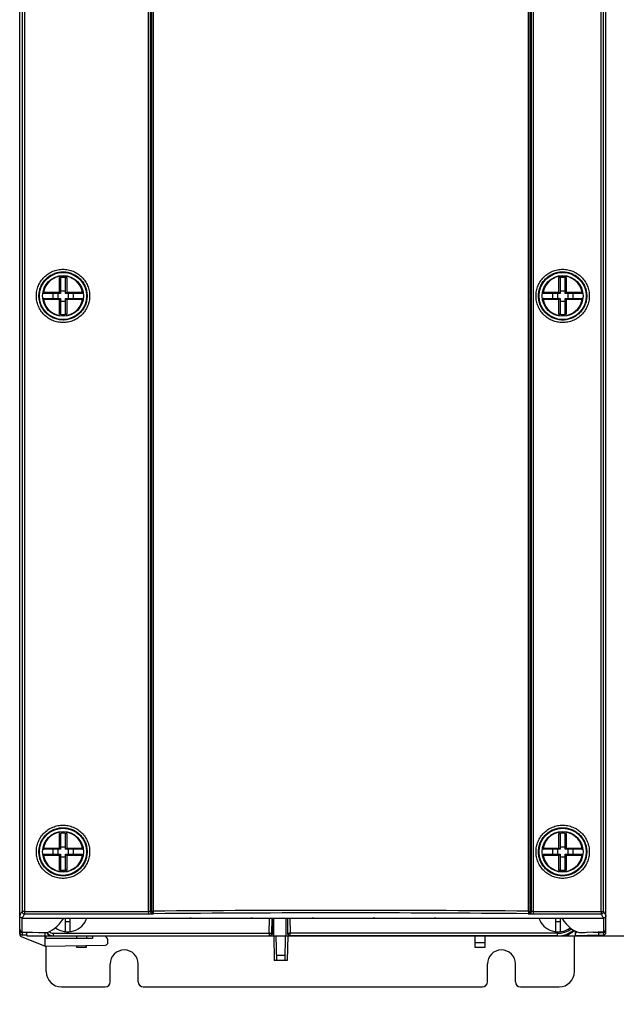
# Model space of a CAD drawing. Header units: millimetres. Extents: x 0 to 841, y 0 to 594.
# Tile 7 of 61: x 100 to 158, y 237 to 334. Entities that reach past the tile are written whole.
import ezdxf

# ---------------------------------------------------------------- set-up
doc = ezdxf.new("R2010")
doc.units = ezdxf.units.MM
doc.header["$LTSCALE"] = 46.255
doc.layers.get('0').update_dxf_attribs({"linetype": 'CONTINUOUS'})
doc.layers.add('DRAFTS', color=7, linetype='CONTINUOUS')
doc.layers.add('ROUNDS', color=7, linetype='CONTINUOUS')
doc.styles.get("Standard").update_dxf_attribs({"font": 'txt', "width": 0.8})
doc.dimstyles.new('DIMSTYLE_1', dxfattribs={"dimtxt": 3.5, "dimasz": 3.5, "dimexe": 0.18, "dimexo": 0.0625, "dimgap": 0.09, "dimtad": 1, "dimdec": 1, "dimlfac": 2, "dimdsep": 46, "dimtxsty": 'STANDARD', "dimblk": '_FILLED', "dimblk1": '_FILLED', "dimblk2": '_FILLED', "dimcen": 0.09, "dimclrt": 5, "dimadec": 0, "dimazin": 0, "dimtp": 0.01, "dimtm": 0.01, "dimtfac": 1, "dimtdec": 1, "dimtofl": 0, "dimtmove": 0, "dimatfit": 3, "dimldrblk": '_FILLED', "dimfxl": 1, "dimtolj": 1, "dimarcsym": 0})

# ---------------------------------------------------------------- blocks, each defined once
blk = doc.blocks.new('_FILLED')
at = {"color": 0, "linetype": 'BYBLOCK'}
blk.add_solid([(0, 0), (-1, 0.143), (-1, -0.143)], dxfattribs=at)
blk = doc.blocks.new('*D0')
at = {"color": 2, "linetype": 'CONTINUOUS'}
for p, q in [((152.924, 244.068), (196.492, 244.068)), ((195.492, 244.068), (195.492, 219.071)), ((195.492, 194.074), (195.492, 219.071)), ((156.767, 194.074), (196.492, 194.074))]:
    blk.add_line(p, q, dxfattribs=at)
at = {"color": 2, "linetype": 'CONTINUOUS', "xscale": 3.5, "yscale": 3.5, "zscale": 3.5}
for p, rotation in [((195.492, 244.068), 90), ((195.492, 194.074), 270)]:
    blk.add_blockref('_FILLED', p, dxfattribs=dict(at, rotation=rotation))
at = {"color": 5, "linetype": 'CONTINUOUS', "insert": (191.117, 219.071), "char_height": 3.5, "width": 19.6, "attachment_point": 2, "rotation": 90, "line_spacing_factor": 0.9}
blk.add_mtext('MIN 100', dxfattribs=at)

msp = doc.modelspace()

# ---------------------------------------------------------------- linework, layer by layer
at = {"color": 9, "linetype": 'CONTINUOUS'}
for p, q in [((103.4073, 307.1773), (103.4073, 308.621)), ((104.1253, 308.621), (104.1253, 307.1773)), ((152.4073, 307.1773), (152.4073, 308.621)), ((153.1253, 308.621), (153.1253, 307.1773)), ((101.8509, 307.1773), (101.8005, 307.1868)), ((101.8509, 307.1773), (103.4073, 307.1773)), ((104.1253, 307.1773), (105.6817, 307.1773)), ((105.6817, 307.1773), (105.7321, 307.1868)), ((150.8509, 307.1773), (150.8005, 307.1868)), ((150.8509, 307.1773), (152.4073, 307.1773)), ((153.1253, 307.1773), (154.6817, 307.1773)), ((154.6817, 307.1773), (154.7321, 307.1868)), ((101.8509, 306.4594), (101.8005, 306.45)), ((103.4073, 306.4594), (101.8509, 306.4594)), ((103.4073, 305.0157), (103.4073, 306.4594)), ((104.1253, 306.4594), (104.1253, 305.0157)), ((105.6817, 306.4594), (104.1253, 306.4594)), ((105.6817, 306.4594), (105.7321, 306.45)), ((150.8509, 306.4594), (150.8005, 306.45)), ((152.4073, 306.4594), (150.8509, 306.4594)), ((152.4073, 305.0157), (152.4073, 306.4594)), ((154.6817, 306.4594), (153.1253, 306.4594)), ((153.1253, 306.4594), (153.1253, 305.0157)), ((154.6817, 306.4594), (154.7321, 306.45)), ((103.4073, 252.6773), (103.4073, 254.121)), ((104.1253, 254.121), (104.1253, 252.6773)), ((152.4073, 252.6773), (152.4073, 254.121)), ((153.1253, 254.121), (153.1253, 252.6773)), ((101.8509, 252.6773), (101.8005, 252.6868)), ((101.8509, 252.6773), (103.4073, 252.6773)), ((104.1253, 252.6773), (105.6817, 252.6773)), ((105.6817, 252.6773), (105.7321, 252.6868)), ((150.8509, 252.6773), (150.8005, 252.6868)), ((150.8509, 252.6773), (152.4073, 252.6773)), ((153.1253, 252.6773), (154.6817, 252.6773)), ((154.6817, 252.6773), (154.7321, 252.6868)), ((101.8509, 251.9594), (101.8005, 251.95)), ((103.4073, 251.9594), (101.8509, 251.9594)), ((103.4073, 250.5157), (103.4073, 251.9594)), ((105.6817, 251.9594), (104.1253, 251.9594)), ((104.1253, 251.9594), (104.1253, 250.5157)), ((105.6817, 251.9594), (105.7321, 251.95)), ((150.8509, 251.9594), (150.8005, 251.95)), ((152.4073, 251.9594), (150.8509, 251.9594)), ((152.4073, 250.5157), (152.4073, 251.9594)), ((154.6817, 251.9594), (153.1253, 251.9594)), ((153.1253, 251.9594), (153.1253, 250.5157)), ((154.6817, 251.9594), (154.7321, 251.95)), ((116.1981, 245.8239), (116.1981, 245.8184)), ((116.3345, 245.8184), (116.3345, 245.8239)), ((122.1981, 245.8239), (122.1981, 245.8184)), ((122.3345, 245.8184), (122.3345, 245.8239)), ((123.9902, 244.3226), (124.0164, 245.8239)), ((126.0162, 245.8239), (126.0424, 244.3226)), ((128.1981, 245.8239), (128.1981, 245.8184)), ((128.3345, 245.8184), (128.3345, 245.8239)), ((134.1981, 245.8239), (134.1981, 245.8184)), ((134.3345, 245.8184), (134.3345, 245.8239)), ((140.1981, 245.8239), (140.1981, 245.8184)), ((140.3345, 245.8184), (140.3345, 245.8239)), ((102.7948, 244.3226), (123.9902, 244.3226)), ((102.7948, 244.3226), (102.7948, 244.077)), ((123.9902, 244.3226), (123.9902, 244.077)), ((152.2681, 244.3226), (126.0424, 244.3226)), ((126.0424, 244.077), (126.0424, 244.3226)), ((152.2681, 244.077), (152.2681, 244.3226)), ((102.7948, 244.077), (123.9902, 244.077)), ((102.7948, 244.077), (102.795, 244.0684)), ((123.9901, 244.0684), (123.9902, 244.077)), ((152.2681, 244.077), (126.0424, 244.077)), ((126.0424, 244.077), (126.0425, 244.0684)), ((145.1275, 243.4053), (144.1854, 243.4053)), ((152.2679, 244.0684), (152.2681, 244.077)), ((125.5201, 242.1596), (124.7125, 242.1596))]:
    msp.add_line(p, q, dxfattribs=at)
at = {"color": 7, "linetype": 'CONTINUOUS'}
for p, q in [((103.5163, 308.5469), (103.5163, 307.0684)), ((104.0163, 307.0684), (104.0163, 308.5469)), ((152.5163, 308.5469), (152.5163, 307.0684)), ((153.0163, 307.0684), (153.0163, 308.5469)), ((103.5163, 307.0684), (101.8988, 307.0684)), ((102.7663, 307.0684), (102.7663, 306.5684)), ((103.2663, 307.0684), (103.2663, 306.5684)), ((103.5163, 307.0684), (103.4073, 307.1773)), ((103.5163, 307.3184), (104.0163, 307.3184)), ((104.0163, 307.0684), (104.1253, 307.1773)), ((105.6338, 307.0684), (104.0163, 307.0684)), ((104.2663, 307.0684), (104.2663, 306.5684)), ((104.7663, 307.0684), (104.7663, 306.5684)), ((152.5163, 307.0684), (150.8988, 307.0684)), ((151.7663, 307.0684), (151.7663, 306.5684)), ((152.2663, 307.0684), (152.2663, 306.5684)), ((152.5163, 307.0684), (152.4073, 307.1773)), ((152.5163, 307.3184), (153.0163, 307.3184)), ((153.0163, 307.0684), (153.1253, 307.1773)), ((154.6338, 307.0684), (153.0163, 307.0684)), ((153.2663, 307.0684), (153.2663, 306.5684)), ((153.7663, 307.0684), (153.7663, 306.5684)), ((101.8988, 306.5684), (103.5163, 306.5684)), ((103.5163, 306.5684), (103.4073, 306.4594)), ((103.5163, 306.5684), (103.5163, 305.0899)), ((103.5163, 306.3184), (104.0163, 306.3184)), ((104.0163, 305.0899), (104.0163, 306.5684)), ((104.0163, 306.5684), (105.6338, 306.5684)), ((104.0163, 306.5684), (104.1253, 306.4594)), ((150.8988, 306.5684), (152.5163, 306.5684)), ((152.5163, 306.5684), (152.4073, 306.4594)), ((152.5163, 306.5684), (152.5163, 305.0899)), ((152.5163, 306.3184), (153.0163, 306.3184)), ((153.0163, 306.5684), (154.6338, 306.5684)), ((153.0163, 305.0899), (153.0163, 306.5684)), ((153.0163, 306.5684), (153.1253, 306.4594)), ((103.5163, 254.0469), (103.5163, 252.5684)), ((104.0163, 252.5684), (104.0163, 254.0469)), ((152.5163, 254.0469), (152.5163, 252.5684)), ((153.0163, 252.5684), (153.0163, 254.0469)), ((103.5163, 252.5684), (101.8988, 252.5684)), ((101.8988, 252.0684), (103.5163, 252.0684)), ((102.7663, 252.5684), (102.7663, 252.0684)), ((103.2663, 252.5684), (103.2663, 252.0684)), ((103.5163, 252.5684), (103.4073, 252.6773)), ((103.5163, 252.0684), (103.4073, 251.9594)), ((103.5163, 252.8184), (104.0163, 252.8184)), ((103.5163, 252.0684), (103.5163, 250.5899)), ((104.0163, 252.5684), (104.1253, 252.6773)), ((105.6338, 252.5684), (104.0163, 252.5684)), ((104.0163, 252.0684), (105.6338, 252.0684)), ((104.0163, 250.5899), (104.0163, 252.0684)), ((104.0163, 252.0684), (104.1253, 251.9594)), ((104.2663, 252.5684), (104.2663, 252.0684)), ((104.7663, 252.5684), (104.7663, 252.0684)), ((152.5163, 252.5684), (150.8988, 252.5684)), ((150.8988, 252.0684), (152.5163, 252.0684)), ((151.7663, 252.5684), (151.7663, 252.0684)), ((152.2663, 252.5684), (152.2663, 252.0684)), ((152.5163, 252.5684), (152.4073, 252.6773)), ((152.5163, 252.0684), (152.4073, 251.9594)), ((152.5163, 252.8184), (153.0163, 252.8184)), ((152.5163, 252.0684), (152.5163, 250.5899)), ((153.0163, 252.5684), (153.1253, 252.6773)), ((154.6338, 252.5684), (153.0163, 252.5684)), ((153.0163, 252.0684), (154.6338, 252.0684)), ((153.0163, 250.5899), (153.0163, 252.0684)), ((153.0163, 252.0684), (153.1253, 251.9594)), ((153.2663, 252.5684), (153.2663, 252.0684)), ((153.7663, 252.5684), (153.7663, 252.0684)), ((103.5163, 251.8184), (104.0163, 251.8184)), ((152.5163, 251.8184), (153.0163, 251.8184)), ((103.9663, 245.8239), (103.9663, 244.4841)), ((103.9663, 245.4684), (104.4663, 245.4684)), ((104.4663, 244.4841), (104.4663, 245.8239)), ((116.3345, 245.8184), (116.1981, 245.8184)), ((122.3345, 245.8184), (122.1981, 245.8184)), ((124.24, 244.314), (124.2664, 245.8239)), ((124.3663, 244.0684), (124.3663, 245.8239)), ((124.3925, 245.8239), (124.3925, 244.0684)), ((125.6401, 244.0684), (125.6401, 245.8239)), ((125.6663, 244.0684), (125.6663, 245.8239)), ((125.7662, 245.8239), (125.7926, 244.314)), ((128.3345, 245.8184), (128.1981, 245.8184)), ((134.3345, 245.8184), (134.1981, 245.8184)), ((140.3345, 245.8184), (140.1981, 245.8184)), ((152.0663, 245.8239), (152.0663, 244.4841)), ((152.0663, 245.4684), (152.5663, 245.4684)), ((152.5663, 244.4841), (152.5663, 245.8239)), ((102.0163, 243.0684), (102.0163, 244.3988)), ((154.0163, 244.0684), (154.0163, 244.535)), ((99.6735, 244.0055), (102.0163, 243.0684)), ((100.2163, 244.1312), (100.2163, 244.0684)), ((100.2163, 244.0684), (154.0163, 244.0684)), ((106.6663, 243.8184), (102.2663, 243.8184)), ((105.0935, 244.0684), (105.0979, 243.8184)), ((106.0588, 244.0684), (106.0544, 243.8184)), ((106.6663, 244.0684), (106.6663, 243.8184)), ((108.0973, 243.8408), (107.8806, 244.0684)), ((108.1663, 243.4214), (108.1663, 243.6684)), ((124.4291, 244.0684), (124.471, 241.6684)), ((124.721, 241.6684), (124.6791, 244.0684)), ((125.5535, 244.0684), (125.5116, 241.6684)), ((125.8035, 244.0684), (125.7616, 241.6684)), ((144.1939, 242.9184), (144.1738, 244.0684)), ((145.1391, 244.0684), (145.119, 242.9184)), ((156.3163, 244.1487), (154.0163, 244.0684)), ((102.0163, 243.0684), (107.9207, 243.1714)), ((105.1136, 242.9184), (105.11, 243.1224)), ((106.0387, 242.9184), (105.1136, 242.9184)), ((106.0425, 243.1387), (106.0387, 242.9184)), ((145.119, 242.9184), (144.1939, 242.9184)), ((125.7616, 241.6684), (124.471, 241.6684))]:
    msp.add_line(p, q, dxfattribs=at)
at = {"color": 3, "linetype": 'CONTINUOUS'}
for p, q in [((102.1163, 243.8769), (102.1163, 244.0684)), ((102.1163, 240.5684), (102.1163, 243.0684))]:
    msp.add_line(p, q, dxfattribs=at)
at = {"color": 7, "linetype": 'CONTINUOUS'}
for centre in [(103.7663, 306.8184), (152.7663, 306.8184), (103.7663, 252.3184), (152.7663, 252.3184)]:
    msp.add_circle(centre, 2, dxfattribs=at)
at = {"color": 9, "linetype": 'CONTINUOUS'}
for centre, radius, start, end in [((103.7663, 306.8184), 1.9487, 10.615108, 169.384892), ((152.7663, 306.8184), 1.9487, 10.615108, 169.384892), ((103.7663, 306.8184), 1.9487, 190.615108, 349.384892), ((152.7663, 306.8184), 1.9487, 190.615108, 349.384892), ((103.7663, 252.3184), 1.9487, 10.615108, 169.384892), ((152.7663, 252.3184), 1.9487, 10.615108, 169.384892), ((103.7663, 252.3184), 1.9487, 190.615108, 349.384892), ((152.7663, 252.3184), 1.9487, 190.615108, 349.384892), ((102.7948, 244.8226), 0.5, 221.029252, 269.99933), ((123.9902, 244.327), 0.25, 269.999561, 358.999596), ((126.0424, 244.327), 0.25, 181.000404, 270.000439), ((152.2681, 246.5725), 2.2498, 270.000306, 307.056043)]:
    msp.add_arc(centre, radius, start, end, dxfattribs=at)
at = {"color": 7, "linetype": 'CONTINUOUS'}
for centre, radius, start, end in [((103.7663, 303.2597), 5.3734, 86.169434, 93.830566), ((152.7663, 303.2597), 5.3734, 86.169434, 93.830566), ((101.8988, 307.1684), 0.1, 169.384892, 270), ((105.6338, 307.1684), 0.1, 270, 10.615108), ((150.8988, 307.1684), 0.1, 169.384892, 270), ((154.6338, 307.1684), 0.1, 270, 10.615108), ((101.8988, 306.4684), 0.1, 90, 190.615108), ((105.6338, 306.4684), 0.1, 349.384892, 90), ((150.8988, 306.4684), 0.1, 90, 190.615108), ((154.6338, 306.4684), 0.1, 349.384892, 90), ((103.7663, 310.3771), 5.3734, 266.169434, 273.830566), ((152.7663, 310.3771), 5.3734, 266.169434, 273.830566), ((103.7663, 248.7597), 5.3734, 86.169434, 93.830566), ((152.7663, 248.7597), 5.3734, 86.169434, 93.830566), ((101.8988, 252.6684), 0.1, 169.384892, 270), ((101.8988, 251.9684), 0.1, 90, 190.615108), ((105.6338, 252.6684), 0.1, 270, 10.615108), ((105.6338, 251.9684), 0.1, 349.384892, 90), ((150.8988, 252.6684), 0.1, 169.384892, 270), ((150.8988, 251.9684), 0.1, 90, 190.615108), ((154.6338, 252.6684), 0.1, 270, 10.615108), ((154.6338, 251.9684), 0.1, 349.384892, 90), ((103.7663, 255.8771), 5.3734, 266.169434, 273.830566), ((152.7663, 255.8771), 5.3734, 266.169434, 273.830566), ((104.2163, 246.4684), 2, 233.262896, 341.158638), ((116.1981, 246.0684), 0.25, 258.149784, 270), ((116.3345, 246.0684), 0.25, 270, 281.850216), ((122.1981, 246.0684), 0.25, 258.149784, 270), ((122.3345, 246.0684), 0.25, 270, 281.850216), ((128.1981, 246.0684), 0.25, 258.149784, 270), ((128.3345, 246.0684), 0.25, 270, 281.850216), ((134.1981, 246.0684), 0.25, 258.149784, 270), ((134.3345, 246.0684), 0.25, 270, 281.850216), ((140.1981, 246.0684), 0.25, 258.149784, 270), ((140.3345, 246.0684), 0.25, 270, 281.850216), ((152.3163, 246.4684), 2, 198.841362, 306.713544), ((105.7866, 428.0367), 183.6754, 268.623149, 268.841496), ((102.7663, 244.8184), 0.75, 212.772223, 270), ((102.795, 244.8184), 0.75, 212.281857, 266.439913), ((102.7948, 244.827), 0.75, 212.964655, 269.999381), ((123.9901, 244.3184), 0.25, 270.000204, 359.000168), ((126.0425, 244.3184), 0.25, 180.999832, 269.999796), ((152.2679, 246.5684), 2.5, 270.000024, 309.083456), ((152.2681, 246.5769), 2.4999, 270.000309, 308.899387), ((152.3163, 246.4934), 2.5, 284.069868, 310.069311), ((152.3163, 246.4934), 2.75, 308.183482, 312.572902), ((102.2663, 244.0684), 0.25, 180, 270), ((102.795, 244.8186), 0.7502, 266.440487, 269.999495), ((107.9163, 243.4214), 0.25, 271, 360), ((107.9163, 243.6684), 0.25, 0, 43.602819)]:
    msp.add_arc(centre, radius, start, end, dxfattribs=at)
at = {"color": 3, "linetype": 'CONTINUOUS'}
for centre in [(109.7663, 241.3184), (146.7663, 241.3184)]:
    msp.add_arc(centre, 1.375, 0, 180, dxfattribs=at)
at = {"color": 7, "linetype": 'CONTINUOUS'}
for centre, major_axis, ratio, start_param, end_param in [((101.8893, 1344.0611), (0, 1099.6749), 0.0349208, -3.1368103, -3.0905069), ((154.6433, 1344.0611), (0, 1099.6749), 0.0349208, -3.1926855, -3.1479152), ((101.3334, 1344.0611), (0, 1099.6563), 0.0087269, -3.1400787, -3.1374533), ((150.6329, 1344.0611), (0, 1099.6864), 0.43932, -3.133794, -3.1322539), ((155.1992, 1344.0611), (0, 1099.6563), 0.0087269, -3.1472898, -3.1431067)]:
    msp.add_ellipse(centre, major_axis=major_axis, ratio=ratio, start_param=start_param, end_param=end_param, dxfattribs=at)
for points, knots in [([(103.4073, 308.621), (103.4213, 308.622), (103.4488, 308.6196), (103.4847, 308.604), (103.5099, 308.5788), (103.5163, 308.557), (103.5163, 308.5469)], [0, 0, 0, 0, 0.2885904, 0.5566543, 0.791057, 1, 1, 1, 1]), ([(104.0163, 308.5469), (104.0163, 308.557), (104.0227, 308.5788), (104.0479, 308.604), (104.0838, 308.6196), (104.1113, 308.622), (104.1253, 308.621)], [0, 0, 0, 0, 0.2089429, 0.4433441, 0.7114104, 1, 1, 1, 1]), ([(152.4073, 308.621), (152.4213, 308.622), (152.4488, 308.6196), (152.4847, 308.604), (152.5099, 308.5788), (152.5163, 308.557), (152.5163, 308.5469)], [0, 0, 0, 0, 0.2885904, 0.5566543, 0.791057, 1, 1, 1, 1]), ([(153.0163, 308.5469), (153.0163, 308.557), (153.0227, 308.5788), (153.0479, 308.604), (153.0838, 308.6196), (153.1113, 308.622), (153.1253, 308.621)], [0, 0, 0, 0, 0.2089429, 0.4433441, 0.7114104, 1, 1, 1, 1]), ([(103.5163, 305.0899), (103.5163, 305.0797), (103.5099, 305.0579), (103.4847, 305.0327), (103.4488, 305.0172), (103.4213, 305.0148), (103.4073, 305.0157)], [0, 0, 0, 0, 0.208943, 0.4433457, 0.7114096, 1, 1, 1, 1]), ([(104.1253, 305.0157), (104.1113, 305.0148), (104.0838, 305.0172), (104.0479, 305.0327), (104.0227, 305.0579), (104.0163, 305.0797), (104.0163, 305.0899)], [0, 0, 0, 0, 0.2885897, 0.5566559, 0.7910571, 1, 1, 1, 1]), ([(152.5163, 305.0899), (152.5163, 305.0797), (152.5099, 305.0579), (152.4847, 305.0327), (152.4488, 305.0172), (152.4213, 305.0148), (152.4073, 305.0157)], [0, 0, 0, 0, 0.208943, 0.4433457, 0.7114096, 1, 1, 1, 1]), ([(153.1253, 305.0157), (153.1113, 305.0148), (153.0838, 305.0172), (153.0479, 305.0327), (153.0227, 305.0579), (153.0163, 305.0797), (153.0163, 305.0899)], [0, 0, 0, 0, 0.2885897, 0.5566559, 0.7910571, 1, 1, 1, 1]), ([(103.4073, 254.121), (103.4213, 254.122), (103.4488, 254.1196), (103.4847, 254.104), (103.5099, 254.0788), (103.5163, 254.057), (103.5163, 254.0469)], [0, 0, 0, 0, 0.2885904, 0.5566543, 0.791057, 1, 1, 1, 1]), ([(104.0163, 254.0469), (104.0163, 254.057), (104.0227, 254.0788), (104.0479, 254.104), (104.0838, 254.1196), (104.1113, 254.122), (104.1253, 254.121)], [0, 0, 0, 0, 0.2089429, 0.4433441, 0.7114104, 1, 1, 1, 1]), ([(152.4073, 254.121), (152.4213, 254.122), (152.4488, 254.1196), (152.4847, 254.104), (152.5099, 254.0788), (152.5163, 254.057), (152.5163, 254.0469)], [0, 0, 0, 0, 0.2885904, 0.5566543, 0.791057, 1, 1, 1, 1]), ([(153.0163, 254.0469), (153.0163, 254.057), (153.0227, 254.0788), (153.0479, 254.104), (153.0838, 254.1196), (153.1113, 254.122), (153.1253, 254.121)], [0, 0, 0, 0, 0.2089429, 0.4433441, 0.7114104, 1, 1, 1, 1]), ([(103.5163, 250.5899), (103.5163, 250.5797), (103.5099, 250.5579), (103.4847, 250.5327), (103.4488, 250.5172), (103.4213, 250.5148), (103.4073, 250.5157)], [0, 0, 0, 0, 0.208943, 0.4433457, 0.7114096, 1, 1, 1, 1]), ([(104.1253, 250.5157), (104.1113, 250.5148), (104.0838, 250.5172), (104.0479, 250.5327), (104.0227, 250.5579), (104.0163, 250.5797), (104.0163, 250.5899)], [0, 0, 0, 0, 0.2885897, 0.5566559, 0.7910571, 1, 1, 1, 1]), ([(152.5163, 250.5899), (152.5163, 250.5797), (152.5099, 250.5579), (152.4847, 250.5327), (152.4488, 250.5172), (152.4213, 250.5148), (152.4073, 250.5157)], [0, 0, 0, 0, 0.208943, 0.4433457, 0.7114096, 1, 1, 1, 1]), ([(153.1253, 250.5157), (153.1113, 250.5148), (153.0838, 250.5172), (153.0479, 250.5327), (153.0227, 250.5579), (153.0163, 250.5797), (153.0163, 250.5899)], [0, 0, 0, 0, 0.2885897, 0.5566559, 0.7910571, 1, 1, 1, 1])]:
    msp.add_open_spline(points, degree=3, knots=knots, dxfattribs=at)
at = {"color": 9, "linetype": 'CONTINUOUS'}
for points, knots in [([(101.8509, 307.1773), (101.8503, 307.1637), (101.8514, 307.1435), (101.8569, 307.118), (101.8642, 307.0973), (101.8755, 307.0771), (101.8918, 307.0684), (101.8988, 307.0684)], [0, 0, 0, 0, 0.320154, 0.4707581, 0.6087844, 0.834682, 1, 1, 1, 1]), ([(105.6338, 307.0684), (105.6408, 307.0684), (105.6571, 307.0771), (105.6684, 307.0973), (105.6757, 307.118), (105.6812, 307.1435), (105.6823, 307.1637), (105.6817, 307.1773)], [0, 0, 0, 0, 0.165318, 0.3912156, 0.5292419, 0.679846, 1, 1, 1, 1]), ([(150.8509, 307.1773), (150.8503, 307.1637), (150.8514, 307.1435), (150.8569, 307.118), (150.8642, 307.0973), (150.8755, 307.0771), (150.8918, 307.0684), (150.8988, 307.0684)], [0, 0, 0, 0, 0.320154, 0.4707581, 0.6087844, 0.834682, 1, 1, 1, 1]), ([(154.6338, 307.0684), (154.6408, 307.0684), (154.6571, 307.0771), (154.6684, 307.0973), (154.6757, 307.118), (154.6812, 307.1435), (154.6823, 307.1637), (154.6817, 307.1773)], [0, 0, 0, 0, 0.165318, 0.3912156, 0.5292419, 0.679846, 1, 1, 1, 1]), ([(101.8988, 306.5684), (101.8918, 306.5684), (101.8755, 306.5596), (101.8642, 306.5395), (101.8569, 306.5188), (101.8514, 306.4933), (101.8503, 306.4731), (101.8509, 306.4594)], [0, 0, 0, 0, 0.165318, 0.3912156, 0.5292419, 0.679846, 1, 1, 1, 1]), ([(105.6817, 306.4594), (105.6823, 306.4731), (105.6812, 306.4933), (105.6757, 306.5188), (105.6684, 306.5395), (105.6571, 306.5596), (105.6408, 306.5684), (105.6338, 306.5684)], [0, 0, 0, 0, 0.320154, 0.4707581, 0.6087844, 0.834682, 1, 1, 1, 1]), ([(150.8988, 306.5684), (150.8918, 306.5684), (150.8755, 306.5596), (150.8642, 306.5395), (150.8569, 306.5188), (150.8514, 306.4933), (150.8503, 306.4731), (150.8509, 306.4594)], [0, 0, 0, 0, 0.165318, 0.3912156, 0.5292419, 0.679846, 1, 1, 1, 1]), ([(154.6817, 306.4594), (154.6823, 306.4731), (154.6812, 306.4933), (154.6757, 306.5188), (154.6684, 306.5395), (154.6571, 306.5596), (154.6408, 306.5684), (154.6338, 306.5684)], [0, 0, 0, 0, 0.320154, 0.4707581, 0.6087844, 0.834682, 1, 1, 1, 1]), ([(101.8509, 252.6773), (101.8503, 252.6637), (101.8514, 252.6435), (101.8569, 252.618), (101.8642, 252.5973), (101.8755, 252.5771), (101.8918, 252.5684), (101.8988, 252.5684)], [0, 0, 0, 0, 0.320154, 0.4707581, 0.6087844, 0.834682, 1, 1, 1, 1]), ([(101.8988, 252.0684), (101.8918, 252.0684), (101.8755, 252.0596), (101.8642, 252.0395), (101.8569, 252.0188), (101.8514, 251.9933), (101.8503, 251.9731), (101.8509, 251.9594)], [0, 0, 0, 0, 0.165318, 0.3912156, 0.5292419, 0.679846, 1, 1, 1, 1]), ([(105.6338, 252.5684), (105.6408, 252.5684), (105.6571, 252.5771), (105.6684, 252.5973), (105.6757, 252.618), (105.6812, 252.6435), (105.6823, 252.6637), (105.6817, 252.6773)], [0, 0, 0, 0, 0.165318, 0.3912156, 0.5292419, 0.679846, 1, 1, 1, 1]), ([(105.6817, 251.9594), (105.6823, 251.9731), (105.6812, 251.9933), (105.6757, 252.0188), (105.6684, 252.0395), (105.6571, 252.0596), (105.6408, 252.0684), (105.6338, 252.0684)], [0, 0, 0, 0, 0.320154, 0.4707581, 0.6087844, 0.834682, 1, 1, 1, 1]), ([(150.8509, 252.6773), (150.8503, 252.6637), (150.8514, 252.6435), (150.8569, 252.618), (150.8642, 252.5973), (150.8755, 252.5771), (150.8918, 252.5684), (150.8988, 252.5684)], [0, 0, 0, 0, 0.320154, 0.4707581, 0.6087844, 0.834682, 1, 1, 1, 1]), ([(150.8988, 252.0684), (150.8918, 252.0684), (150.8755, 252.0596), (150.8642, 252.0395), (150.8569, 252.0188), (150.8514, 251.9933), (150.8503, 251.9731), (150.8509, 251.9594)], [0, 0, 0, 0, 0.165318, 0.3912156, 0.5292419, 0.679846, 1, 1, 1, 1]), ([(154.6338, 252.5684), (154.6408, 252.5684), (154.6571, 252.5771), (154.6684, 252.5973), (154.6757, 252.618), (154.6812, 252.6435), (154.6823, 252.6637), (154.6817, 252.6773)], [0, 0, 0, 0, 0.165318, 0.3912156, 0.5292419, 0.679846, 1, 1, 1, 1]), ([(154.6817, 251.9594), (154.6823, 251.9731), (154.6812, 251.9933), (154.6757, 252.0188), (154.6684, 252.0395), (154.6571, 252.0596), (154.6408, 252.0684), (154.6338, 252.0684)], [0, 0, 0, 0, 0.320154, 0.4707581, 0.6087844, 0.834682, 1, 1, 1, 1]), ([(124.2402, 244.3226), (124.2402, 244.3225), (124.2396, 244.3223), (124.2388, 244.3222), (124.2373, 244.322), (124.2341, 244.3218), (124.2286, 244.3215), (124.2204, 244.3213), (124.2099, 244.3211), (124.1974, 244.3209), (124.1828, 244.3208), (124.1598, 244.3208), (124.1273, 244.3209), (124.0846, 244.3213), (124.0384, 244.3218), (124.0065, 244.3224), (123.9902, 244.3226)], [0, 0, 0, 0, 0.0014769, 0.0051844, 0.0112479, 0.0196752, 0.0435599, 0.0766351, 0.1185905, 0.1690262, 0.2274588, 0.293327, 0.4447721, 0.6175495, 0.8050254, 1, 1, 1, 1]), ([(126.0424, 244.3226), (126.0261, 244.3224), (125.9942, 244.3218), (125.948, 244.3213), (125.9053, 244.3209), (125.8728, 244.3208), (125.8498, 244.3208), (125.8352, 244.3209), (125.8227, 244.3211), (125.8122, 244.3213), (125.804, 244.3215), (125.7985, 244.3218), (125.7953, 244.322), (125.7938, 244.3222), (125.793, 244.3223), (125.7924, 244.3225), (125.7924, 244.3226)], [0, 0, 0, 0, 0.1949746, 0.3824505, 0.5552279, 0.706673, 0.7725412, 0.8309738, 0.8814095, 0.9233649, 0.9564401, 0.9803248, 0.9887521, 0.9948156, 0.9985231, 1, 1, 1, 1])]:
    msp.add_open_spline(points, degree=3, knots=knots, dxfattribs=at)
at = {"layer": 'DRAFTS', "color": 7, "linetype": 'CONTINUOUS'}
for p, q in [((100.7663, 244.4264), (101.348, 244.4061)), ((155.7663, 244.4264), (155.1846, 244.4061))]:
    msp.add_line(p, q, dxfattribs=at)
for centre in [(103.7663, 306.8184), (152.7663, 306.8184), (103.7663, 252.3184), (152.7663, 252.3184)]:
    msp.add_circle(centre, 2.3125, dxfattribs=at)
for centre, major_axis, ratio, start_param, end_param in [((100.305, 1344.0611), (0, 1099.6203), 0.0087269, -3.145626, -3.1441581), ((141.2158, 1344.0611), (1101.049, 0), 0.9993901, -1.6079834, -1.6075418), ((115.3168, 1344.0611), (1101.049, 0), 0.9993901, -1.5340508, -1.5336092), ((156.2276, 1344.0611), (0, 1099.6203), 0.0087269, -3.1390272, -3.1375593)]:
    msp.add_ellipse(centre, major_axis=major_axis, ratio=ratio, start_param=start_param, end_param=end_param, dxfattribs=at)
at = {"layer": 'ROUNDS', "color": 7, "linetype": 'CONTINUOUS'}
for p, q in [((99.5163, 244.2376), (99.5163, 404.7396)), ((157.0163, 244.4146), (157.0163, 391.6446)), ((99.766, 245.8239), (156.7666, 245.8239)), ((122.3345, 245.8184), (122.1981, 245.8184)), ((128.3345, 245.8184), (128.1981, 245.8184)), ((134.3345, 245.8184), (134.1981, 245.8184)), ((99.7576, 244.4675), (100.2663, 244.4497)), ((100.2163, 244.1312), (100.2163, 244.4497)), ((156.775, 244.4675), (156.2663, 244.4497)), ((156.3163, 244.1487), (156.3163, 244.4514)), ((100.2163, 244.1312), (99.7576, 244.1473)), ((156.3163, 244.1487), (156.775, 244.1647))]:
    msp.add_line(p, q, dxfattribs=at)
at = {"layer": 'ROUNDS', "color": 9, "linetype": 'CONTINUOUS'}
for p, q in [((99.7454, 391.2498), (99.7454, 246.4688)), ((99.9916, 391.2498), (99.9916, 246.4688)), ((112.1534, 246.4771), (112.1534, 391.2415)), ((112.3397, 246.4878), (112.3397, 391.2308)), ((112.4517, 391.2227), (112.4517, 246.4959)), ((112.6069, 391.2227), (112.6069, 246.4959)), ((149.4257, 246.4959), (149.4257, 391.2227)), ((149.5809, 246.4959), (149.5809, 391.2227)), ((149.6936, 391.2308), (149.6936, 246.4877)), ((149.8782, 391.2416), (149.8782, 246.477)), ((156.5411, 246.4703), (156.5411, 391.2483)), ((156.7864, 246.4703), (156.7864, 391.2483)), ((99.9916, 246.4688), (99.7454, 246.4688)), ((112.3397, 246.4878), (112.4517, 246.4959)), ((112.4517, 246.4959), (112.6069, 246.4959)), ((112.5277, 246.2383), (112.6398, 246.2464)), ((149.3928, 246.2464), (149.5055, 246.2382)), ((149.4257, 246.4959), (149.5809, 246.4959)), ((149.5809, 246.4959), (149.6936, 246.4877)), ((156.5411, 246.4703), (156.7864, 246.4703)), ((99.7576, 244.4675), (99.7576, 245.8242)), ((156.775, 245.8242), (156.775, 244.4675)), ((99.7619, 244.3971), (99.5163, 244.3971)), ((99.7619, 244.4675), (99.7619, 244.3971)), ((100.2163, 244.3812), (99.7619, 244.3971)), ((156.3163, 244.3987), (156.7707, 244.4146)), ((156.7707, 244.4675), (156.7707, 244.4146)), ((157.0163, 244.4146), (156.7707, 244.4146))]:
    msp.add_line(p, q, dxfattribs=at)
at = {"layer": 'ROUNDS', "color": 3, "linetype": 'CONTINUOUS'}
for p, q in [((153.9163, 240.5684), (153.9163, 244.0684)), ((108.3913, 239.5684), (108.3913, 241.3184)), ((111.1413, 239.5684), (111.1413, 241.3184)), ((145.3913, 239.5684), (145.3913, 241.3184)), ((148.1413, 239.5684), (148.1413, 241.3184)), ((103.6163, 239.0684), (107.8913, 239.0684)), ((111.6413, 239.0684), (144.8913, 239.0684)), ((148.6413, 239.0684), (152.4163, 239.0684))]:
    msp.add_line(p, q, dxfattribs=at)
at = {"layer": 'ROUNDS', "color": 9, "linetype": 'CONTINUOUS'}
for centre, radius, start, end in [((131.0163, -1946.242), 2192.8152, 89.5189781, 90.4810219), ((131.0163, -1938.1706), 2184.4942, 89.518008, 90.481992)]:
    msp.add_arc(centre, radius, start, end, dxfattribs=at)
at = {"layer": 'ROUNDS', "color": 7, "linetype": 'CONTINUOUS'}
for centre, start, end in [((99.7663, 244.7173), 179.999811, 267.999791), ((99.7663, 244.3971), 180, 268), ((156.7663, 244.7173), 272.000209, 0.000189), ((156.7663, 244.4146), 272, 360), ((99.7663, 244.2376), 179.87822, 248.198591)]:
    msp.add_arc(centre, 0.25, start, end, dxfattribs=at)
at = {"layer": 'ROUNDS', "color": 3, "linetype": 'CONTINUOUS'}
for centre, radius, start, end in [((103.6163, 240.5684), 1.5, 180, 270), ((152.4163, 240.5684), 1.5, 270, 360), ((107.8913, 239.5684), 0.5, 270, 360), ((111.6413, 239.5684), 0.5, 180, 270), ((144.8913, 239.5684), 0.5, 270, 360), ((148.6413, 239.5684), 0.5, 180, 270)]:
    msp.add_arc(centre, radius, start, end, dxfattribs=at)
at = {"layer": 'ROUNDS', "color": 9, "linetype": 'CONTINUOUS'}
for points, knots in [([(101.1523, 306.8184), (101.1523, 306.9891), (101.1776, 307.2461), (101.2608, 307.5778), (101.376, 307.8999), (101.5786, 308.2789), (101.8513, 308.611), (102.1047, 308.8406), (102.3794, 309.0443), (102.7585, 309.2469), (103.2515, 309.3965), (103.7644, 309.447), (104.2772, 309.3965), (104.7703, 309.247), (105.1493, 309.0444), (105.424, 308.8406), (105.6775, 308.611), (105.9502, 308.2789), (106.1527, 307.8999), (106.2679, 307.5778), (106.3511, 307.2461), (106.3764, 306.9891), (106.3764, 306.8184)], [0, 0, 0, 0, 0.0624834, 0.0937626, 0.1250417, 0.1875239, 0.2500051, 0.281283, 0.3125607, 0.3750402, 0.4375192, 0.4999981, 0.5624772, 0.6249567, 0.6874371, 0.7187152, 0.7499935, 0.8124755, 0.8749581, 0.9062373, 0.9375166, 1, 1, 1, 1]), ([(101.4056, 306.8184), (101.4056, 306.9727), (101.4285, 307.2052), (101.5036, 307.5051), (101.6078, 307.7964), (101.7909, 308.1391), (102.0375, 308.4394), (102.2667, 308.6471), (102.5151, 308.8314), (102.8578, 309.0146), (103.3036, 309.1498), (103.7674, 309.1955), (104.2311, 309.1498), (104.677, 309.0146), (105.0197, 308.8314), (105.2681, 308.6471), (105.4973, 308.4394), (105.7439, 308.1391), (105.927, 307.7964), (106.0312, 307.5051), (106.1063, 307.2052), (106.1292, 306.9727), (106.1292, 306.8184)], [0, 0, 0, 0, 0.0624839, 0.0937634, 0.1250426, 0.1875251, 0.2500063, 0.2812842, 0.3125618, 0.3750409, 0.4375194, 0.4999976, 0.5624762, 0.6249554, 0.6874355, 0.7187136, 0.749992, 0.8124741, 0.8749571, 0.9062365, 0.9375161, 1, 1, 1, 1]), ([(150.1554, 306.8184), (150.1554, 306.9891), (150.1808, 307.2463), (150.264, 307.5782), (150.3793, 307.9004), (150.5819, 308.2796), (150.8548, 308.6119), (151.1084, 308.8416), (151.3832, 309.0455), (151.7624, 309.2482), (152.2558, 309.3978), (152.7688, 309.4483), (153.2819, 309.3977), (153.7752, 309.2482), (154.1544, 309.0455), (154.4293, 308.8416), (154.6829, 308.6119), (154.9557, 308.2796), (155.1584, 307.9004), (155.2736, 307.5782), (155.3568, 307.2463), (155.3822, 306.9891), (155.3822, 306.8184)], [0, 0, 0, 0, 0.062485, 0.093765, 0.1250448, 0.1875284, 0.2500108, 0.2812891, 0.3125671, 0.3750466, 0.437525, 0.5000025, 0.5624798, 0.6249573, 0.6874358, 0.7187132, 0.749991, 0.8124724, 0.8749554, 0.9062351, 0.9375151, 1, 1, 1, 1]), ([(150.4017, 306.8184), (150.4017, 306.9728), (150.4246, 307.2054), (150.4998, 307.5055), (150.6041, 307.7969), (150.7873, 308.1398), (151.034, 308.4404), (151.2633, 308.6482), (151.5119, 308.8325), (151.8548, 309.0158), (152.3009, 309.1511), (152.7649, 309.1968), (153.2289, 309.1511), (153.6749, 309.0158), (154.0178, 308.8325), (154.2664, 308.6481), (154.4957, 308.4403), (154.7424, 308.1398), (154.9256, 307.7969), (155.0299, 307.5055), (155.1051, 307.2054), (155.128, 306.9728), (155.128, 306.8184)], [0, 0, 0, 0, 0.0624859, 0.0937663, 0.1250465, 0.1875307, 0.2500133, 0.2812917, 0.3125696, 0.3750487, 0.4375264, 0.5000031, 0.5624794, 0.6249561, 0.687434, 0.7187112, 0.7499889, 0.8124704, 0.8749538, 0.9062339, 0.9375142, 1, 1, 1, 1]), ([(106.3764, 306.8184), (106.3764, 306.6477), (106.3511, 306.3906), (106.2679, 306.059), (106.1527, 305.7369), (105.9502, 305.3579), (105.6775, 305.0258), (105.424, 304.7961), (105.1493, 304.5924), (104.7703, 304.3898), (104.2772, 304.2403), (103.7644, 304.1898), (103.2515, 304.2403), (102.7585, 304.3898), (102.3794, 304.5924), (102.1047, 304.7961), (101.8513, 305.0258), (101.5786, 305.3579), (101.376, 305.7369), (101.2608, 306.059), (101.1776, 306.3906), (101.1523, 306.6477), (101.1523, 306.8184)], [0, 0, 0, 0, 0.0624834, 0.0937627, 0.1250419, 0.1875245, 0.2500065, 0.2812848, 0.3125629, 0.3750433, 0.4375228, 0.5000019, 0.5624808, 0.6249598, 0.6874393, 0.718717, 0.7499949, 0.8124761, 0.8749583, 0.9062374, 0.9375166, 1, 1, 1, 1]), ([(106.1292, 306.8184), (106.1292, 306.664), (106.1063, 306.4316), (106.0312, 306.1316), (105.927, 305.8404), (105.7439, 305.4977), (105.4973, 305.1973), (105.2681, 304.9896), (105.0197, 304.8054), (104.677, 304.6221), (104.2311, 304.4869), (103.7674, 304.4412), (103.3036, 304.4869), (102.8578, 304.6222), (102.5151, 304.8054), (102.2667, 304.9896), (102.0375, 305.1973), (101.7909, 305.4977), (101.6078, 305.8404), (101.5036, 306.1316), (101.4285, 306.4316), (101.4056, 306.664), (101.4056, 306.8184)], [0, 0, 0, 0, 0.0624839, 0.0937635, 0.1250429, 0.1875259, 0.250008, 0.2812864, 0.3125645, 0.3750446, 0.4375238, 0.5000024, 0.5624806, 0.6249591, 0.6874382, 0.7187158, 0.7499937, 0.8124749, 0.8749574, 0.9062366, 0.9375161, 1, 1, 1, 1]), ([(155.3822, 306.8184), (155.3822, 306.6476), (155.3568, 306.3904), (155.2736, 306.0586), (155.1584, 305.7363), (154.9557, 305.3571), (154.6829, 305.0249), (154.4293, 304.7951), (154.1544, 304.5913), (153.7752, 304.3886), (153.2819, 304.239), (152.7688, 304.1885), (152.2558, 304.239), (151.7624, 304.3886), (151.3832, 304.5913), (151.1084, 304.7951), (150.8548, 305.0249), (150.5819, 305.3571), (150.3793, 305.7363), (150.264, 306.0586), (150.1808, 306.3904), (150.1554, 306.6476), (150.1554, 306.8184)], [0, 0, 0, 0, 0.0624849, 0.0937649, 0.1250446, 0.1875276, 0.250009, 0.2812868, 0.3125642, 0.3750427, 0.4375202, 0.4999975, 0.562475, 0.6249534, 0.6874329, 0.7187109, 0.7499892, 0.8124716, 0.8749552, 0.906235, 0.937515, 1, 1, 1, 1]), ([(155.128, 306.8184), (155.128, 306.6639), (155.1051, 306.4314), (155.0299, 306.1312), (154.9256, 305.8398), (154.7424, 305.4969), (154.4957, 305.1964), (154.2664, 304.9886), (154.0178, 304.8043), (153.6749, 304.6209), (153.2289, 304.4856), (152.7649, 304.4399), (152.3009, 304.4856), (151.8548, 304.6209), (151.5119, 304.8042), (151.2633, 304.9886), (151.034, 305.1964), (150.7873, 305.4969), (150.6041, 305.8398), (150.4998, 306.1312), (150.4246, 306.4314), (150.4017, 306.6639), (150.4017, 306.8184)], [0, 0, 0, 0, 0.0624858, 0.0937661, 0.1250462, 0.1875296, 0.2500111, 0.2812888, 0.312566, 0.3750439, 0.4375206, 0.4999969, 0.5624736, 0.6249513, 0.6874304, 0.7187083, 0.7499867, 0.8124693, 0.8749535, 0.9062337, 0.9375141, 1, 1, 1, 1]), ([(101.1523, 252.3184), (101.1523, 252.4891), (101.1776, 252.7461), (101.2608, 253.0778), (101.376, 253.3999), (101.5786, 253.7789), (101.8513, 254.111), (102.1047, 254.3406), (102.3794, 254.5443), (102.7585, 254.7469), (103.2515, 254.8965), (103.7644, 254.947), (104.2772, 254.8965), (104.7703, 254.747), (105.1493, 254.5444), (105.424, 254.3406), (105.6775, 254.111), (105.9502, 253.7789), (106.1527, 253.3999), (106.2679, 253.0778), (106.3511, 252.7461), (106.3764, 252.4891), (106.3764, 252.3184)], [0, 0, 0, 0, 0.0624834, 0.0937626, 0.1250417, 0.1875239, 0.2500051, 0.281283, 0.3125607, 0.3750402, 0.4375192, 0.4999981, 0.5624772, 0.6249567, 0.6874371, 0.7187152, 0.7499935, 0.8124755, 0.8749581, 0.9062373, 0.9375166, 1, 1, 1, 1]), ([(150.1554, 252.3184), (150.1554, 252.4891), (150.1808, 252.7463), (150.264, 253.0782), (150.3793, 253.4004), (150.5819, 253.7796), (150.8548, 254.1119), (151.1084, 254.3416), (151.3832, 254.5455), (151.7624, 254.7482), (152.2558, 254.8978), (152.7688, 254.9483), (153.2819, 254.8977), (153.7752, 254.7482), (154.1544, 254.5455), (154.4293, 254.3416), (154.6829, 254.1119), (154.9557, 253.7796), (155.1584, 253.4004), (155.2736, 253.0782), (155.3568, 252.7463), (155.3822, 252.4891), (155.3822, 252.3184)], [0, 0, 0, 0, 0.062485, 0.093765, 0.1250448, 0.1875284, 0.2500108, 0.2812891, 0.3125671, 0.3750466, 0.437525, 0.5000025, 0.5624798, 0.6249573, 0.6874358, 0.7187132, 0.749991, 0.8124724, 0.8749554, 0.9062351, 0.9375151, 1, 1, 1, 1]), ([(101.4056, 252.3184), (101.4056, 252.4727), (101.4285, 252.7052), (101.5036, 253.0051), (101.6078, 253.2964), (101.7909, 253.6391), (102.0375, 253.9394), (102.2667, 254.1471), (102.5151, 254.3314), (102.8578, 254.5146), (103.3036, 254.6498), (103.7674, 254.6955), (104.2311, 254.6498), (104.677, 254.5146), (105.0197, 254.3314), (105.2681, 254.1471), (105.4973, 253.9394), (105.7439, 253.6391), (105.927, 253.2964), (106.0312, 253.0051), (106.1063, 252.7052), (106.1292, 252.4727), (106.1292, 252.3184)], [0, 0, 0, 0, 0.0624839, 0.0937634, 0.1250426, 0.1875251, 0.2500063, 0.2812842, 0.3125618, 0.3750409, 0.4375194, 0.4999976, 0.5624762, 0.6249554, 0.6874355, 0.7187136, 0.749992, 0.8124741, 0.8749571, 0.9062365, 0.9375161, 1, 1, 1, 1]), ([(150.4017, 252.3184), (150.4017, 252.4728), (150.4246, 252.7054), (150.4998, 253.0055), (150.6041, 253.2969), (150.7873, 253.6398), (151.034, 253.9404), (151.2633, 254.1482), (151.5119, 254.3325), (151.8548, 254.5158), (152.3009, 254.6511), (152.7649, 254.6968), (153.2289, 254.6511), (153.6749, 254.5158), (154.0178, 254.3325), (154.2664, 254.1481), (154.4957, 253.9403), (154.7424, 253.6398), (154.9256, 253.2969), (155.0299, 253.0055), (155.1051, 252.7054), (155.128, 252.4728), (155.128, 252.3184)], [0, 0, 0, 0, 0.0624859, 0.0937663, 0.1250465, 0.1875307, 0.2500133, 0.2812917, 0.3125696, 0.3750487, 0.4375264, 0.5000031, 0.5624794, 0.6249561, 0.687434, 0.7187112, 0.7499889, 0.8124704, 0.8749538, 0.9062339, 0.9375142, 1, 1, 1, 1]), ([(106.3764, 252.3184), (106.3764, 252.1477), (106.3511, 251.8906), (106.2679, 251.559), (106.1527, 251.2369), (105.9502, 250.8579), (105.6775, 250.5258), (105.424, 250.2961), (105.1493, 250.0924), (104.7703, 249.8898), (104.2772, 249.7403), (103.7644, 249.6898), (103.2515, 249.7403), (102.7585, 249.8898), (102.3794, 250.0924), (102.1047, 250.2961), (101.8513, 250.5258), (101.5786, 250.8579), (101.376, 251.2369), (101.2608, 251.559), (101.1776, 251.8906), (101.1523, 252.1477), (101.1523, 252.3184)], [0, 0, 0, 0, 0.0624834, 0.0937627, 0.1250419, 0.1875245, 0.2500065, 0.2812848, 0.3125629, 0.3750433, 0.4375228, 0.5000019, 0.5624808, 0.6249598, 0.6874393, 0.718717, 0.7499949, 0.8124761, 0.8749583, 0.9062374, 0.9375166, 1, 1, 1, 1]), ([(106.1292, 252.3184), (106.1292, 252.164), (106.1063, 251.9316), (106.0312, 251.6316), (105.927, 251.3404), (105.7439, 250.9977), (105.4973, 250.6973), (105.2681, 250.4896), (105.0197, 250.3054), (104.677, 250.1221), (104.2311, 249.9869), (103.7674, 249.9412), (103.3036, 249.9869), (102.8578, 250.1222), (102.5151, 250.3054), (102.2667, 250.4896), (102.0375, 250.6973), (101.7909, 250.9977), (101.6078, 251.3404), (101.5036, 251.6316), (101.4285, 251.9316), (101.4056, 252.164), (101.4056, 252.3184)], [0, 0, 0, 0, 0.0624839, 0.0937635, 0.1250429, 0.1875259, 0.250008, 0.2812864, 0.3125645, 0.3750446, 0.4375238, 0.5000024, 0.5624806, 0.6249591, 0.6874382, 0.7187158, 0.7499937, 0.8124749, 0.8749574, 0.9062366, 0.9375161, 1, 1, 1, 1]), ([(155.3822, 252.3184), (155.3822, 252.1476), (155.3568, 251.8904), (155.2736, 251.5586), (155.1584, 251.2363), (154.9557, 250.8571), (154.6829, 250.5249), (154.4293, 250.2951), (154.1544, 250.0913), (153.7752, 249.8886), (153.2819, 249.739), (152.7688, 249.6885), (152.2558, 249.739), (151.7624, 249.8886), (151.3832, 250.0913), (151.1084, 250.2951), (150.8548, 250.5249), (150.5819, 250.8571), (150.3793, 251.2363), (150.264, 251.5586), (150.1808, 251.8904), (150.1554, 252.1476), (150.1554, 252.3184)], [0, 0, 0, 0, 0.0624849, 0.0937649, 0.1250446, 0.1875276, 0.250009, 0.2812868, 0.3125642, 0.3750427, 0.4375202, 0.4999975, 0.562475, 0.6249534, 0.6874329, 0.7187109, 0.7499892, 0.8124716, 0.8749552, 0.906235, 0.937515, 1, 1, 1, 1]), ([(155.128, 252.3184), (155.128, 252.1639), (155.1051, 251.9314), (155.0299, 251.6312), (154.9256, 251.3398), (154.7424, 250.9969), (154.4957, 250.6964), (154.2664, 250.4886), (154.0178, 250.3043), (153.6749, 250.1209), (153.2289, 249.9856), (152.7649, 249.9399), (152.3009, 249.9856), (151.8548, 250.1209), (151.5119, 250.3042), (151.2633, 250.4886), (151.034, 250.6964), (150.7873, 250.9969), (150.6041, 251.3398), (150.4998, 251.6312), (150.4246, 251.9314), (150.4017, 252.1639), (150.4017, 252.3184)], [0, 0, 0, 0, 0.0624858, 0.0937661, 0.1250462, 0.1875296, 0.2500111, 0.2812888, 0.312566, 0.3750439, 0.4375206, 0.4999969, 0.5624736, 0.6249513, 0.6874304, 0.7187083, 0.7499867, 0.8124693, 0.8749535, 0.9062337, 0.9375141, 1, 1, 1, 1]), ([(99.7454, 246.4688), (99.7223, 246.435), (99.6384, 246.308), (99.5633, 246.1749), (99.5163, 246.0739)], [0, 0, 0, 0, 0.2685891, 1, 1, 1, 1]), ([(99.7454, 246.4688), (99.7455, 246.4364), (99.7587, 246.3708), (99.8143, 246.288), (99.8972, 246.2325), (99.9627, 246.2194), (99.9952, 246.2193)], [0, 0, 0, 0, 0.2497893, 0.49983, 0.7499701, 1, 1, 1, 1]), ([(99.9952, 246.2193), (99.9721, 246.1855), (99.8881, 246.0583), (99.813, 245.925), (99.766, 245.8239)], [0, 0, 0, 0, 0.2685998, 1, 1, 1, 1]), ([(99.9916, 246.4688), (101.0051, 246.4697), (105.059, 246.4731), (109.1129, 246.4757), (112.1534, 246.4771)], [0, 0, 0, 0, 0.2499926, 1, 1, 1, 1]), ([(99.9916, 246.4688), (99.9917, 246.4381), (99.9918, 246.3935), (99.9922, 246.3364), (99.9927, 246.2997), (99.9932, 246.2689), (99.9938, 246.2452), (99.9942, 246.2303), (99.9948, 246.2226), (99.995, 246.2201), (99.9952, 246.2193)], [0, 0, 0, 0, 0.3688, 0.5368104, 0.6858048, 0.8105063, 0.9065014, 0.9704003, 0.9895719, 1, 1, 1, 1]), ([(99.9952, 246.2193), (101.0085, 246.2202), (105.0618, 246.2236), (109.1152, 246.2261), (112.1552, 246.2276)], [0, 0, 0, 0, 0.2499926, 1, 1, 1, 1]), ([(112.1534, 246.4771), (112.1875, 246.4771), (112.2498, 246.4787), (112.3119, 246.4838), (112.3397, 246.4878)], [0, 0, 0, 0, 0.5486949, 1, 1, 1, 1]), ([(112.1534, 246.4771), (112.1534, 246.4464), (112.1535, 246.4017), (112.1537, 246.3447), (112.1539, 246.3079), (112.1542, 246.2772), (112.1544, 246.2535), (112.1549, 246.2378), (112.1549, 246.23), (112.1552, 246.2276)], [0, 0, 0, 0, 0.3688423, 0.5368715, 0.6858816, 0.810594, 0.9065919, 0.9704774, 1, 1, 1, 1]), ([(112.1552, 246.2276), (112.2234, 246.2276), (112.3477, 246.2292), (112.4719, 246.2343), (112.5277, 246.2383)], [0, 0, 0, 0, 0.5489946, 1, 1, 1, 1]), ([(112.3397, 246.4878), (112.3406, 246.4563), (112.3513, 246.3947), (112.3915, 246.3144), (112.4435, 246.265), (112.4911, 246.2435), (112.5156, 246.239), (112.5277, 246.2383)], [0, 0, 0, 0, 0.2784731, 0.5426666, 0.7819271, 0.8929921, 1, 1, 1, 1]), ([(112.4517, 246.4959), (112.4527, 246.4643), (112.4634, 246.4028), (112.5036, 246.3224), (112.5555, 246.2731), (112.6031, 246.2516), (112.6277, 246.247), (112.6398, 246.2464)], [0, 0, 0, 0, 0.278468, 0.542662, 0.7819264, 0.8929923, 1, 1, 1, 1]), ([(112.6069, 246.4959), (112.6072, 246.4652), (112.6086, 246.4204), (112.6128, 246.3634), (112.6167, 246.3266), (112.6214, 246.2959), (112.6267, 246.2718), (112.632, 246.256), (112.6369, 246.2477), (112.6398, 246.2464)], [0, 0, 0, 0, 0.3622558, 0.5276522, 0.6747916, 0.7986918, 0.8953604, 0.962253, 1, 1, 1, 1]), ([(149.5809, 246.4959), (149.5799, 246.4643), (149.5692, 246.4028), (149.529, 246.3224), (149.4771, 246.2731), (149.4295, 246.2516), (149.4049, 246.247), (149.3928, 246.2464)], [0, 0, 0, 0, 0.278468, 0.542662, 0.7819264, 0.8929923, 1, 1, 1, 1]), ([(149.4257, 246.4959), (149.4254, 246.4652), (149.424, 246.4204), (149.4198, 246.3634), (149.4159, 246.3266), (149.4112, 246.2959), (149.4059, 246.2718), (149.4006, 246.256), (149.3957, 246.2477), (149.3928, 246.2464)], [0, 0, 0, 0, 0.3622558, 0.5276522, 0.6747916, 0.7986918, 0.8953604, 0.962253, 1, 1, 1, 1]), ([(149.6936, 246.4877), (149.6926, 246.4562), (149.682, 246.3947), (149.6417, 246.3143), (149.5898, 246.265), (149.5422, 246.2435), (149.5176, 246.2389), (149.5055, 246.2382)], [0, 0, 0, 0, 0.2784731, 0.5426666, 0.7819271, 0.8929921, 1, 1, 1, 1]), ([(149.5055, 246.2382), (149.5609, 246.2343), (149.6839, 246.2292), (149.807, 246.2276), (149.8746, 246.2275)], [0, 0, 0, 0, 0.4509756, 1, 1, 1, 1]), ([(149.6936, 246.4877), (149.7212, 246.4838), (149.7827, 246.4787), (149.8443, 246.4771), (149.8782, 246.477)], [0, 0, 0, 0, 0.4512784, 1, 1, 1, 1]), ([(149.8782, 246.477), (149.8781, 246.4463), (149.878, 246.4017), (149.8775, 246.3446), (149.8771, 246.3079), (149.8766, 246.2771), (149.8761, 246.2534), (149.8753, 246.2378), (149.8752, 246.2299), (149.8746, 246.2275)], [0, 0, 0, 0, 0.3687806, 0.5367848, 0.6857767, 0.8104805, 0.9064831, 0.9703949, 1, 1, 1, 1]), ([(156.5411, 246.4703), (156.541, 246.4396), (156.5409, 246.3949), (156.5403, 246.3379), (156.5398, 246.3011), (156.5391, 246.2704), (156.5385, 246.249), (156.5379, 246.2357), (156.5375, 246.2288), (156.5371, 246.2241), (156.5368, 246.2216), (156.5366, 246.2208)], [0, 0, 0, 0, 0.3687421, 0.5367293, 0.6857068, 0.8104004, 0.9063997, 0.9425382, 0.9703234, 0.9895209, 1, 1, 1, 1]), ([(156.5366, 246.2208), (156.569, 246.2208), (156.6346, 246.234), (156.7175, 246.2895), (156.7731, 246.3723), (156.7863, 246.4379), (156.7864, 246.4703)], [0, 0, 0, 0, 0.2500298, 0.50017, 0.7502108, 1, 1, 1, 1]), ([(156.7666, 245.8239), (156.7517, 245.8561), (156.6837, 245.9932), (156.6029, 246.1238), (156.5366, 246.2208)], [0, 0, 0, 0, 0.2319662, 1, 1, 1, 1]), ([(157.0163, 246.0739), (157.0014, 246.1061), (156.9334, 246.243), (156.8527, 246.3734), (156.7864, 246.4703)], [0, 0, 0, 0, 0.2319757, 1, 1, 1, 1]), ([(99.7619, 244.3971), (99.7612, 244.3756), (99.7589, 244.3035), (99.7568, 244.2314), (99.7566, 244.1808)], [0, 0, 0, 0, 0.2977679, 1, 1, 1, 1]), ([(156.7707, 244.4146), (156.7712, 244.3983), (156.7723, 244.3665), (156.7737, 244.3202), (156.7748, 244.2776), (156.7754, 244.2451), (156.7758, 244.2221), (156.776, 244.2075), (156.7761, 244.195), (156.776, 244.1845), (156.7759, 244.1763), (156.7758, 244.1708), (156.7756, 244.1677), (156.7754, 244.1661), (156.7753, 244.1653), (156.7751, 244.1647), (156.775, 244.1647)], [0, 0, 0, 0, 0.1949909, 0.3824737, 0.555251, 0.7066917, 0.7725569, 0.8309862, 0.8814187, 0.9233712, 0.9564439, 0.9803267, 0.9887532, 0.9948162, 0.9985234, 1, 1, 1, 1]), ([(99.7566, 244.1808), (99.7565, 244.1725), (99.7598, 244.1652), (99.7547, 244.1474), (99.7576, 244.1473)], [0, 0, 0, 0, 0.7423501, 1, 1, 1, 1])]:
    msp.add_open_spline(points, degree=3, knots=knots, dxfattribs=at)
for points in [[(149.8746, 246.2275), (152.0953, 246.2255), (154.3159, 246.2233), (156.5366, 246.2208)], [(149.8782, 246.477), (152.0991, 246.475), (154.3201, 246.4728), (156.5411, 246.4703)]]:
    msp.add_open_spline(points, degree=3, dxfattribs=at)
at = {"layer": 'ROUNDS', "color": 7, "linetype": 'CONTINUOUS'}
for points, knots in [([(99.766, 245.8239), (99.7335, 245.8239), (99.6678, 245.8369), (99.5848, 245.8926), (99.5293, 245.9757), (99.5163, 246.0414), (99.5163, 246.0739)], [0, 0, 0, 0, 0.2499963, 0.4999923, 0.7499927, 1, 1, 1, 1]), ([(157.0163, 246.0739), (157.0163, 246.0414), (157.0033, 245.9757), (156.9478, 245.8926), (156.8648, 245.8369), (156.7991, 245.8239), (156.7666, 245.8239)], [0, 0, 0, 0, 0.2500073, 0.5000077, 0.7500037, 1, 1, 1, 1])]:
    msp.add_open_spline(points, degree=3, knots=knots, dxfattribs=at)

# ---------------------------------------------------------------- dimensions: what is measured, and where the dimension line sits
at = {"color": 2, "linetype": 'CONTINUOUS'}
dim = msp.add_linear_dim(base=(195.4915, 244.0684), p1=(156.7666, 194.0739), p2=(152.9241, 244.0684), angle=90, text='MIN <>', dimstyle='DIMSTYLE_1', dxfattribs=at)
dim.commit()
dim.dimension.update_dxf_attribs({"geometry": '*D0', "text_midpoint": (195.0621, 214.6906), "dimtype": 160})

doc.saveas('drawing.dxf')
